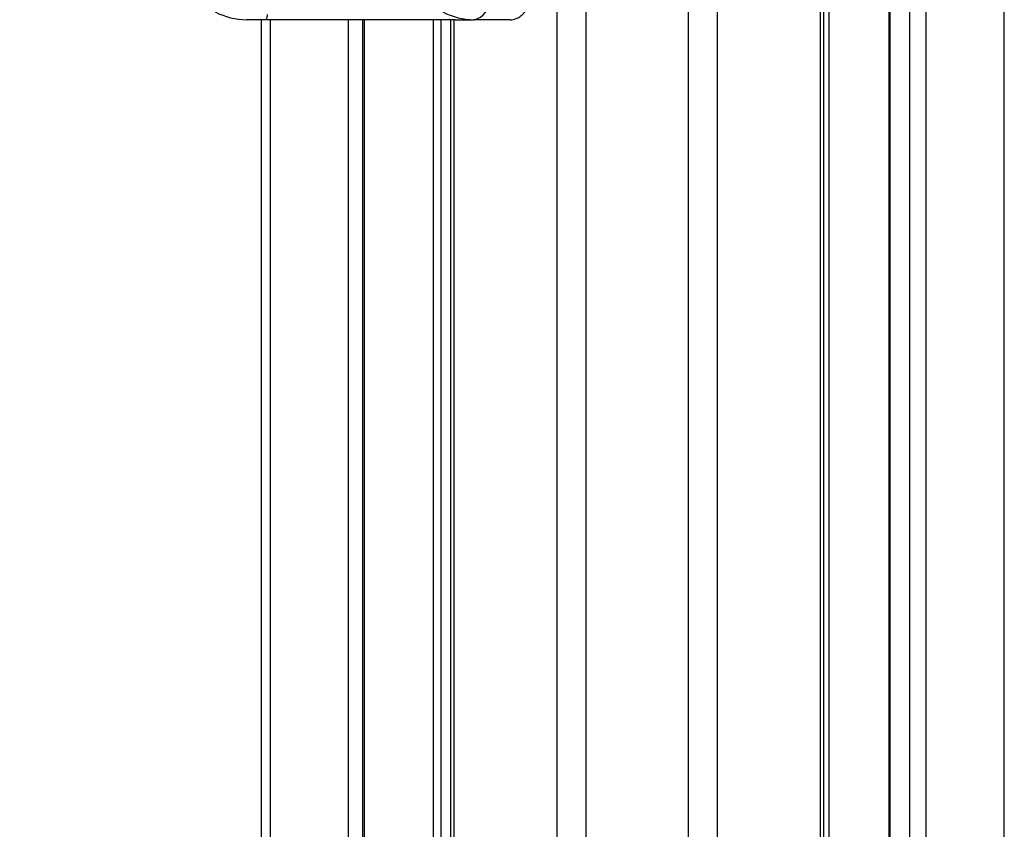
# Model space of a CAD drawing. Header units: millimetres. Extents: x 10 to 13239, y 20 to 10604.
# Tile 34 of 130: x 3827 to 4019, y 2848 to 3005. Entities that reach past the tile are written whole.
import ezdxf

# ---------------------------------------------------------------- set-up
doc = ezdxf.new("R2010")
doc.units = ezdxf.units.MM
doc.layers.add('COMPONENT_GEOMETRY', color=7, linetype='Continuous')
doc.styles.add('SLDTEXTSTYLE0', font='TXT', dxfattribs={"width": 0.75})
doc.dimstyles.new('SLDDIMSTYLE1', dxfattribs={"dimtxt": 75, "dimasz": 3.302, "dimexe": 0, "dimexo": 0.0625, "dimgap": 18.75, "dimtad": 0, "dimtih": 1, "dimtoh": 1, "dimdec": 1, "dimrnd": 1e-09, "dimzin": 12, "dimdsep": 46, "dimtxsty": 'SLDTEXTSTYLE0', "dimsah": 1, "dimcen": 0.09, "dimadec": 0, "dimazin": 3, "dimtfac": 1, "dimtdec": 1, "dimtofl": 0, "dimtmove": 0, "dimatfit": 3, "dimfxl": 1, "dimfrac": 2, "dimtolj": 1, "dimtzin": 12, "dimarcsym": 0})

# ---------------------------------------------------------------- blocks, each defined once
blk = doc.blocks.new('_D_5')
at = {"layer": 'COMPONENT_GEOMETRY', "color": 7}
for p, q in [((3876.96, 3780.57), (440.93, 3780.57)), ((444.1, 3780.57), (444.1, 2437.57)), ((294.05, 2422.34), (271.2, 2422.34)), ((271.2, 2422.34), (271.2, 2303.28)), ((594.15, 2422.34), (617.01, 2422.34)), ((617.01, 2422.34), (617.01, 2303.28)), ((271.2, 2303.28), (294.05, 2303.28)), ((617.01, 2303.28), (594.15, 2303.28)), ((444.1, 848.07), (444.1, 2191.06)), ((3787.57, 848.07), (440.93, 848.07))]:
    blk.add_line(p, q, dxfattribs=at)
for points in [[(444.1, 3780.57), (443.59, 3777.27), (444.61, 3777.27)], [(444.1, 848.07), (444.61, 851.37), (443.59, 851.37)]]:
    blk.add_solid(points, dxfattribs=at)
at = {"layer": 'COMPONENT_GEOMETRY', "color": 7, "char_height": 75, "attachment_point": 1, "style": 'SLDTEXTSTYLE0'}
for s, insert in [('9\'7.45"', (294.05, 2399.96)), ('2932.5mm', (197.96, 2287.74))]:
    blk.add_mtext(s, dxfattribs=dict(at, insert=insert))

msp = doc.modelspace()

# ---------------------------------------------------------------- linework, layer by layer
at = {"color": 8, "linetype": 'Continuous', "lineweight": 25}
for p, q in [((3931.82, 896.57), (3931.82, 3770.57)), ((3937.36, 3770.57), (3937.36, 896.57)), ((3957.33, 896.57), (3957.33, 3770.57)), ((3962.87, 3770.57), (3962.87, 896.57)), ((3982.92, 896.57), (3982.92, 3770.57)), ((3996.4, 3770.57), (3996.4, 1184.94)), ((4000.29, 1181.48), (4000.29, 3770.57)), ((4003.38, 3770.57), (4003.38, 897.02)), ((4018.62, 896.96), (4018.62, 3770.57)), ((3984.56, 3076.81), (3984.56, 1191.06)), ((3876.07, 3005.1), (3876.07, 2752.67)), ((3891.31, 2754.4), (3891.31, 3005.1)), ((3894.32, 3005.1), (3894.32, 2756)), ((3907.79, 2753.72), (3907.79, 3005.1)), ((3909.19, 3005.1), (3909.19, 2752.26)), ((3911.77, 3005.1), (3911.77, 2748.4))]:
    msp.add_line(p, q, dxfattribs=at)
at = {"color": 7, "linetype": 'Continuous', "lineweight": 25}
for p, q in [((3983.61, 896.57), (3983.61, 3770.57)), ((3996.18, 3770.57), (3996.18, 1185.05)), ((3875.17, 3005.1), (3871.47, 3005.1)), ((3875.17, 3005.1), (3874.18, 3005.13)), ((3874.4, 2752.77), (3874.4, 3005.1)), ((3878.68, 3005.1), (3875.17, 3005.1)), ((3911.09, 3005.1), (3878.68, 3005.1)), ((3894.03, 3005.1), (3894.03, 2755.89)), ((3911.08, 3005.1), (3911.08, 2749.68)), ((3911.98, 3005.1), (3911.09, 3005.1)), ((3911.3, 3005.13), (3911.98, 3005.1)), ((3911.98, 3005.1), (3915.67, 3005.1)), ((3922.68, 3005.1), (3915.67, 3005.1))]:
    msp.add_line(p, q, dxfattribs=at)
at = {"color": 7, "linetype": 'Continuous', "lineweight": 25, "flags": 128}
msp.add_lwpolyline([(3875.17, 3005.1), (3875.24, 3005.12), (3875.31, 3005.18), (3875.38, 3005.27), (3875.44, 3005.39), (3875.49, 3005.54), (3875.53, 3005.72), (3875.55, 3005.9), (3875.56, 3006.1)], dxfattribs=at)
at = {"color": 8, "linetype": 'Continuous', "lineweight": 25, "flags": 128}
msp.add_lwpolyline([(3911.09, 3005.1), (3910.97, 3005.12), (3910.87, 3005.16)], dxfattribs=at)
at = {"color": 7, "linetype": 'Continuous', "lineweight": 25}
for centre, radius, start, end in [((3914.96, 3008.6), 3.57, 281.4227, 8.0486), ((3871.55, 3018.27), 13.17, 242.313, 269.6829), ((3915.74, 3018.27), 13.17, 242.313, 269.6829)]:
    msp.add_arc(centre, radius, start, end, dxfattribs=at)
msp.add_open_spline([(3922.68, 3005.11), (3922.7, 3005.1), (3923.06, 3005.06), (3923.76, 3005.24), (3924.67, 3005.69), (3925.42, 3006.4), (3925.97, 3007.3), (3926.28, 3008.24), (3926.28, 3008.85), (3926.28, 3009.1)], degree=3, knots=[0, 0, 0, 0, 0.010174, 0.1831547, 0.3542823, 0.5249257, 0.6991584, 0.878792, 1, 1, 1, 1], dxfattribs=at)

# ---------------------------------------------------------------- dimensions: what is measured, and where the dimension line sits
at = {"layer": 'COMPONENT_GEOMETRY', "color": 7}
dim = msp.add_linear_dim(base=(444.1, 3780.57), p1=(3788.84, 848.07), p2=(3878.23, 3780.57), angle=90, dimstyle='SLDDIMSTYLE1', dxfattribs=at)
dim.commit()
dim.dimension.update_dxf_attribs({"geometry": '_D_5', "text_midpoint": (444.1, 2314.32), "dimtype": 160})

doc.saveas('drawing.dxf')
